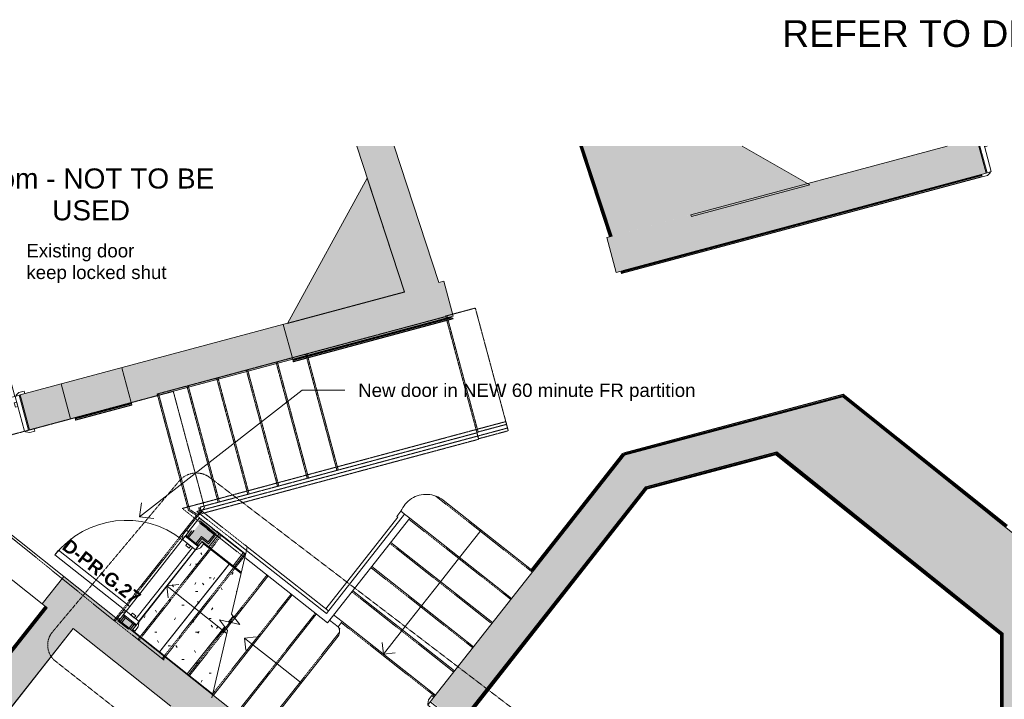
# Model space of a CAD drawing. Header units: millimetres. Extents: x -22631 to 93968, y -17976 to 24175.
# Tile 6 of 19: x -8731 to -1367, y -1619 to 3463. Entities that reach past the tile are written whole.
import ezdxf

# ---------------------------------------------------------------- set-up
doc = ezdxf.new("R2010")
doc.units = ezdxf.units.MM
doc.linetypes.add('Hidden2', pattern=[3, 2, -1])
doc.linetypes.add('Overhead', pattern=[4, 2.5, -1.5])
for name, color, linetype, lineweight in [('A-ANNO-SYMB', 150, 'Continuous', 9), ('A-AREA-IDEN', 2, 'Continuous', 9), ('A-DOOR', 31, 'Continuous', 9), ('A-DOOR-FRAM', 31, 'Continuous', 18), ('A-DOOR-IDEN', 31, 'Continuous', 9), ('A-FLOR', 192, 'Continuous', 9), ('A-FLOR-HRAL', 11, 'Continuous', 9), ('A-FLOR-HRAL-MBND', 5, 'Overhead', 9), ('A-WALL', 113, 'Continuous', 9), ('A-WALL-FNSH', 113, 'Continuous', 18), ('A-WALL-PATT', 111, 'Continuous', 18), ('G-ANNO-TEXT', 231, 'Continuous', 9), ('I-WALL', 2, 'Continuous', 9), ('S-STRS', 31, 'Continuous', 9), ('S-STRS-ANNO', 31, 'Continuous', 9), ('S-STRS-MBND', 31, 'Overhead', 9)]:
    doc.layers.add(name, color=color, linetype=linetype, lineweight=lineweight)
doc.styles.add('Arial', font='arial.ttf', dxfattribs={"height": 150})
doc.styles.add('Arial_1', font='arial.ttf', dxfattribs={"height": 100})
doc.styles.add('Arial_2', font='arial.ttf', dxfattribs={"height": 200})
doc.styles.add('Arial_B', font='arialbd.ttf', dxfattribs={"height": 100})
pattern_1 = [(0, (0, 0), (406.4, 101.6), [16.764, -288.036, 16.764, -288.036, -1625.6]), (0, (0, 0), (406.4, 101.6), [-609.6, 16.764, -592.836, 16.764, -288.036, -711.2]), (0, (0, 0), (406.4, 101.6), [-1524, 16.764, -186.436, 16.764, -491.236]), (120, (152.4, 50.8), (-291.1882, 301.1527), [16.764, -288.036, 16.764, -288.036, -1625.6]), (120, (152.4, 50.8), (-291.1882, 301.1527), [-609.6, 16.764, -592.836, 16.764, -288.036, -711.2]), (120, (152.4, 50.8), (-291.1882, 301.1527), [-1524, 16.764, -186.436, 16.764, -491.236]), (240, (203.2, 254), (-115.2118, -402.7527), [16.764, -288.036, 16.764, -288.036, -1625.6]), (240, (203.2, 254), (-115.2118, -402.7527), [-609.6, 16.764, -592.836, 16.764, -288.036, -711.2]), (240, (203.2, 254), (-115.2118, -402.7527), [-1524, 16.764, -186.436, 16.764, -491.236])]

# ---------------------------------------------------------------- blocks, each defined once
blk = doc.blocks.new('Walls 2 - Walls 2-1784028-00_ Ground Intermediate Door Options - Dependent 1')
at = {"layer": 'A-WALL-PATT', "lineweight": 9}
for points in [[(-3707, 1992), (-2821.9, 2228.4), (-3327.2, 2517.8), (-3879.4, 2517.8), (-3710.8, 2003.4)], [(-6727.5, 1190.2), (-5852.3, 1425.1), (-6133, 2277.6)]]:
    blk.add_hatch(color=8, dxfattribs=at).paths.add_polyline_path(points)
at = {"layer": 'A-WALL', "lineweight": 18}
for p, q in [((-2821.9, 2228.4), (-3327.2, 2517.8)), ((-6133, 2277.6), (-6727.5, 1190.2)), ((-5852.3, 1425.1), (-6133, 2277.6)), ((-3707, 1992), (-2821.9, 2228.4)), ((-3710.8, 2003.4), (-3707, 1992)), ((-6727.5, 1190.2), (-5852.3, 1425.1))]:
    blk.add_line(p, q, dxfattribs=at)
blk = doc.blocks.new('Railing - Railing-2051647-00_ Ground Intermediate Door Options - Dependent 1')
at = {"layer": 'A-FLOR-HRAL'}
for p, q in [((-5853.1, -233.6), (-6437.6, -976.1)), ((-5813.8, -264.5), (-6429.3, -1046.3)), ((-5853.1, -233.6), (-5813.8, -264.5)), ((-7035.2, -505.6), (-7047.8, -559.3)), ((-6437.6, -976.1), (-7035.2, -505.6)), ((-6429.3, -1046.3), (-7047.8, -559.3))]:
    blk.add_line(p, q, dxfattribs=at)
at = {"layer": 'A-FLOR-HRAL-MBND'}
for p, q in [((-5318.2, 398.2), (-5095.5, 457.9)), ((-5095.5, 457.9), (-5082.5, 409.7)), ((-6121.2, 182.6), (-5318.2, 398.2)), ((-5305.2, 349.9), (-5082.5, 409.7)), ((-6108.2, 134.3), (-5305.2, 349.9)), ((-6370.8, 115.6), (-6121.2, 182.6)), ((-7454, -175.2), (-6370.8, 115.6)), ((-6357.8, 67.3), (-6108.2, 134.3)), ((-7405.6, -214), (-6357.8, 67.3)), ((-7514.9, -191.6), (-7454, -175.2)), ((-7047.8, -559.3), (-7514.9, -191.6)), ((-7035.2, -505.6), (-7405.6, -214))]:
    blk.add_line(p, q, dxfattribs=at)
blk = doc.blocks.new('DKA_Door_Int_Sgl_RS_6VP_1 - 1010 x 2110mm Sgl Swing-2231686-00_ Ground Intermediate Door Options - Dependent 1')
at = {"layer": 'A-DOOR', "lineweight": 18}
for p, q in [((419, 1061), (419, 135)), ((463, 1061), (419, 1061)), ((463, 135), (463, 1061)), ((419, 135), (463, 135))]:
    blk.add_line(p, q, dxfattribs=at)
at = {"layer": 'A-DOOR'}
for p, q in [((-500, 155), (-540, 155)), ((-540, 155), (-540, 135)), ((-474, 141), (-500, 155)), ((500, 155), (474, 141)), ((540, 155), (500, 155)), ((540, 135), (540, 155)), ((-505, 135), (-470, 135)), ((470, 135), (505, 135)), ((-540, -135), (-540, -155)), ((-470, -135), (-505, -135)), ((-500, -155), (-474, -141)), ((505, -135), (470, -135)), ((474, -141), (500, -155)), ((540, -155), (540, -135)), ((-540, -155), (-500, -155)), ((500, -155), (540, -155))]:
    blk.add_line(p, q, dxfattribs=at)
for centre, radius, start, end in [((463, 135), 926, 90, 180), ((-478, 134), 8.06, 7.12502, 60.25512), ((-478, 134), 8.06, 7.12502, 60.25512), ((478, 134), 8.06, 119.74488, 172.87498), ((478, 134), 8.06, 119.74488, 172.87498), ((-478, -134), 8.06, 299.74488, 352.87498), ((478, -134), 8.06, 187.12502, 240.25512)]:
    blk.add_arc(centre, radius, start, end, dxfattribs=at)
at = {"layer": 'A-DOOR-FRAM'}
for p, q in [((-465, 135), (-497, 135)), ((-497, 135), (-497, -135)), ((-465, -135), (-465, 135)), ((-446, 89), (-465, 89)), ((-465, 89), (-465, 57)), ((-446, 57), (-446, 89)), ((465, 89), (446, 89)), ((446, 89), (446, 57)), ((465, 135), (465, -135)), ((497, 135), (465, 135)), ((465, 57), (465, 89)), ((497, -135), (497, 135)), ((-465, 57), (-446, 57)), ((446, 57), (465, 57)), ((-497, -135), (-465, -135)), ((465, -135), (497, -135))]:
    blk.add_line(p, q, dxfattribs=at)
blk = doc.blocks.new('Int - Sgl - DKA - 1VP - 975 x 2110mm Sgl Swing-6727261-00_ Ground Intermediate Door Options - Dependent 1')
at = {"layer": 'A-DOOR', "color": 210, "lineweight": 18}
for p, q in [((401.5, 1026), (401.5, 135)), ((445.5, 1026), (401.5, 1026)), ((445.5, 135), (445.5, 1026)), ((401.5, 135), (445.5, 135))]:
    blk.add_line(p, q, dxfattribs=at)
at = {"layer": 'A-DOOR', "color": 6}
for p, q in [((-482.5, 155), (-522.5, 155)), ((-522.5, 155), (-522.5, 135)), ((-456.5, 141), (-482.5, 155)), ((482.5, 155), (456.5, 141)), ((522.5, 155), (482.5, 155)), ((522.5, 135), (522.5, 155)), ((-522.5, 135), (-452.5, 135)), ((452.5, 135), (522.5, 135)), ((-522.5, -135), (-522.5, -155)), ((-452.5, -135), (-522.5, -135)), ((-482.5, -155), (-456.5, -141)), ((522.5, -135), (452.5, -135)), ((456.5, -141), (482.5, -155)), ((522.5, -155), (522.5, -135)), ((-522.5, -155), (-482.5, -155)), ((482.5, -155), (522.5, -155))]:
    blk.add_line(p, q, dxfattribs=at)
for centre, radius, start, end in [((445.5, 135), 891, 90, 180), ((-460.5, 134), 8.06, 7.12502, 60.25512), ((460.5, 134), 8.06, 119.74488, 172.87498), ((-460.5, -134), 8.06, 299.74488, 352.87498), ((460.5, -134), 8.06, 187.12502, 240.25512)]:
    blk.add_arc(centre, radius, start, end, dxfattribs=at)
at = {"layer": 'A-DOOR-FRAM', "color": 210}
for p, q in [((-447.5, 135), (-479.5, 135)), ((-479.5, 135), (-479.5, -135)), ((-447.5, -135), (-447.5, 135)), ((-428.5, 89), (-447.5, 89)), ((-447.5, 89), (-447.5, 57)), ((-428.5, 57), (-428.5, 89)), ((447.5, 89), (428.5, 89)), ((428.5, 89), (428.5, 57)), ((447.5, 135), (447.5, -135)), ((479.5, 135), (447.5, 135)), ((447.5, 57), (447.5, 89)), ((479.5, -135), (479.5, 135)), ((-447.5, 57), (-428.5, 57)), ((428.5, 57), (447.5, 57)), ((-479.5, -135), (-447.5, -135)), ((447.5, -135), (479.5, -135))]:
    blk.add_line(p, q, dxfattribs=at)
blk = doc.blocks.new('Int - Sgl - DKA - 1VP - 1010 x 2110mm Sgl Swing-6727269-00_ Ground Intermediate Door Options - Dependent 1')
at = {"layer": 'A-DOOR', "color": 6}
for p, q in [((-540, -135), (-540, -155)), ((-470, -135), (-505, -135)), ((-500, -155), (-474, -141)), ((-540, -155), (-500, -155))]:
    blk.add_line(p, q, dxfattribs=at)
blk.add_arc((-478, -134), 8.06, 299.74488, 352.87498, dxfattribs=at)
at = {"layer": 'A-DOOR-FRAM', "color": 210}
for p, q in [((-497, 71.4), (-497, -135)), ((-465, -135), (-465, 62.8)), ((-465, 62.8), (-465, 57)), ((-465, 57), (-446, 57)), ((-446, 57), (-446, 57.7)), ((-497, -135), (-465, -135))]:
    blk.add_line(p, q, dxfattribs=at)
blk = doc.blocks.new('Int - Sgl - DKA - Flush - 750 x 2000mm Sgl Swing-3638883-00_ Ground Intermediate Door Options - Dependent 1')
at = {"layer": 'A-DOOR', "color": 6}
for p, q in [((-416, 82), (-376, 82)), ((-416, 62), (-416, 82)), ((-376, 82), (-350, 68)), ((350, 68), (376, 82)), ((376, 82), (416, 82)), ((416, 82), (416, 62)), ((-346, 62), (-381, 62)), ((381, 62), (346, 62)), ((-416, -82), (-416, -62)), ((-381, -62), (-346, -62)), ((-350, -68), (-376, -82)), ((346, -62), (381, -62)), ((376, -82), (350, -68)), ((416, -62), (416, -82)), ((-376, -82), (-416, -82)), ((416, -82), (376, -82))]:
    blk.add_line(p, q, dxfattribs=at)
at = {"layer": 'A-DOOR', "color": 210, "lineweight": 18}
for p, q in [((295, -62), (339, -62)), ((295, -740), (295, -62)), ((339, -62), (339, -740)), ((339, -740), (295, -740))]:
    blk.add_line(p, q, dxfattribs=at)
at = {"layer": 'A-DOOR', "color": 6}
for centre, radius, start, end in [((-354, 61), 8.06, 7.12502, 60.25512), ((354, 61), 8.06, 119.74488, 172.87498), ((-354, -61), 8.06, 299.74488, 352.87498), ((-354, -61), 8.06, 299.74488, 352.87498), ((339, -62), 678, 180, 270), ((354, -61), 8.06, 187.12502, 240.25512), ((354, -61), 8.06, 187.12502, 240.25512)]:
    blk.add_arc(centre, radius, start, end, dxfattribs=at)
at = {"layer": 'A-DOOR-FRAM', "color": 210}
for p, q in [((-373, 62), (-341, 62)), ((-373, -62), (-373, 62)), ((-341, 62), (-341, -62)), ((-341, 16), (-322, 16)), ((-341, -16), (-341, 16)), ((-322, 16), (-322, -16)), ((322, 16), (341, 16)), ((322, -16), (322, 16)), ((341, 62), (373, 62)), ((341, -62), (341, 62)), ((341, 16), (341, -16)), ((373, 62), (373, -62)), ((-341, -62), (-373, -62)), ((-322, -16), (-341, -16)), ((341, -16), (322, -16)), ((373, -62), (341, -62))]:
    blk.add_line(p, q, dxfattribs=at)
blk = doc.blocks.new('Basic Wall _ Int - Existing Skirting - ___-4241242-00_ Ground Intermediate Door Options - Dependent 1')
at = {"layer": 'I-WALL'}
for p, q in [((-4319.2, 1840.1), (-4541.4, 2517.8)), ((-4538.9, 2517.8), (-4316.9, 1840.7)), ((-4310.7, 1842.3), (-4532.2, 2517.8)), ((-4310, 1842.5), (-4531.4, 2517.8)), ((-4526.6, 2517.8), (-4305.6, 1843.7)), ((-4301.7, 1844.7), (-4522.4, 2517.8)), ((-4229, 1565), (-4234.9, 1583.1)), ((-4232.6, 1583.7), (-4227.4, 1567.9)), ((-4227.4, 1567.9), (-4229, 1565)), ((-4223.3, 1575.6), (-4226.5, 1585.4)), ((-4222.8, 1576.5), (-4225.8, 1585.6)), ((-4222.8, 1576.5), (-4223.3, 1575.6)), ((-4219.8, 1582), (-4222.8, 1576.5)), ((-4221.4, 1586.8), (-4219.8, 1582)), ((-4217.2, 1586.9), (-4217.5, 1587.8))]:
    blk.add_line(p, q, dxfattribs=at)
at = {"layer": 'I-WALL', "flags": 128}
blk.add_lwpolyline([(-4223.3, 1575.6), (-4224.6, 1573.1), (-4225.7, 1571), (-4226.6, 1569.4), (-4227.2, 1568.3), (-4227.4, 1567.9), (-4227.4, 1567.9)], dxfattribs=at)
blk = doc.blocks.new('Basic Wall _ Int - Existing Skirting - ___-4246301-00_ Ground Intermediate Door Options - Dependent 1')
at = {"layer": 'I-WALL'}
for p, q in [((-1532.3, 2289), (-4229, 1565)), ((-4227.4, 1567.9), (-1532.9, 2291.3)), ((-1534.5, 2297.4), (-4223.3, 1575.6)), ((-1534.7, 2298.2), (-4222.8, 1576.5)), ((-4219.8, 1582), (-1535.9, 2302.5)), ((-1536.9, 2306.4), (-4217.2, 1586.9)), ((-4229, 1565), (-4227.4, 1567.9)), ((-4223.3, 1575.6), (-4222.8, 1576.5)), ((-4222.8, 1576.5), (-4219.8, 1582))]:
    blk.add_line(p, q, dxfattribs=at)
at = {"layer": 'I-WALL', "flags": 128}
blk.add_lwpolyline([(-4227.4, 1567.9), (-4227.4, 1567.9), (-4227.2, 1568.3), (-4226.6, 1569.4), (-4225.7, 1571), (-4224.6, 1573.1), (-4223.3, 1575.6)], dxfattribs=at)
blk = doc.blocks.new('Basic Wall _ Int - Existing Skirting - ___-4246729-00_ Ground Intermediate Door Options - Dependent 1')
at = {"layer": 'I-WALL'}
for p, q in [((-2571.8, 660.9), (-2571.3, 663.5)), ((-2571.3, 663.5), (-1347.1, -317.6)), ((-2575.4, 643.7), (-1358.3, -331.6)), ((-2574.5, 648.1), (-2573.4, 653.1)), ((-1355.8, -328.5), (-2574.5, 648.1)), ((-2573.4, 653.1), (-2573.3, 653.9)), ((-2573.4, 653.1), (-1353, -325)), ((-2573.3, 653.9), (-1352.5, -324.4)), ((-1348.6, -319.5), (-2571.8, 660.9)), ((-1355.8, -328.5), (-1358.3, -331.6)), ((-1353, -325), (-1355.8, -328.5)), ((-1352.5, -324.4), (-1353, -325)), ((-1352.5, -324.4), (-1348.6, -319.5)), ((-1347.1, -317.6), (-1348.6, -319.5))]:
    blk.add_line(p, q, dxfattribs=at)
at = {"layer": 'I-WALL', "flags": 128}
blk.add_lwpolyline([(-2573.3, 653.9), (-2572.8, 656.1), (-2572.4, 658.1), (-2572.1, 659.5), (-2571.9, 660.5), (-2571.8, 660.9), (-2571.8, 660.9)], dxfattribs=at)
blk = doc.blocks.new('Basic Wall _ Int - Existing Skirting - ___-4246800-00_ Ground Intermediate Door Options - Dependent 1')
at = {"layer": 'I-WALL'}
for p, q in [((-4213.4, 225), (-2571.3, 663.5)), ((-2571.3, 663.5), (-2571.8, 660.9)), ((-2571.8, 660.9), (-4212.8, 222.7)), ((-4211.1, 216.6), (-2573.3, 653.9)), ((-4210.9, 215.9), (-2573.4, 653.1)), ((-2574.5, 648.1), (-4209.8, 211.5)), ((-4208.7, 207.6), (-2575.4, 643.7)), ((-2573.4, 653.1), (-2574.5, 648.1)), ((-2573.3, 653.9), (-2573.4, 653.1)), ((-4212.8, 222.7), (-4213.4, 225)), ((-4212.8, 222.7), (-4211.1, 216.6)), ((-4210.9, 215.9), (-4211.1, 216.6)), ((-4209.8, 211.5), (-4210.9, 215.9)), ((-4208.7, 207.6), (-4209.8, 211.5))]:
    blk.add_line(p, q, dxfattribs=at)
at = {"layer": 'I-WALL', "flags": 128}
blk.add_lwpolyline([(-2571.8, 660.9), (-2571.8, 660.9), (-2571.9, 660.5), (-2572.1, 659.5), (-2572.4, 658.1), (-2572.8, 656.1), (-2573.3, 653.9)], dxfattribs=at)
blk = doc.blocks.new('Basic Wall _ Int - Existing Skirting - ___-4246981-00_ Ground Intermediate Door Options - Dependent 1')
at = {"layer": 'I-WALL'}
for p, q in [((-4222.9, 218.8), (-4905.7, -648.5)), ((-4221, 217.3), (-4903.9, -650)), ((-4216, 213.4), (-4898.9, -653.9)), ((-4898.3, -654.4), (-4215.5, 212.9)), ((-4211.9, 210.1), (-4894.7, -657.2)), ((-4208.7, 207.6), (-4891.6, -659.7)), ((-4222.9, 218.8), (-4221, 217.3)), ((-4216, 213.4), (-4221, 217.3)), ((-4216, 213.4), (-4215.4, 212.9)), ((-4215.5, 212.9), (-4211.9, 210.1)), ((-4211.9, 210.1), (-4208.7, 207.6))]:
    blk.add_line(p, q, dxfattribs=at)
blk = doc.blocks.new('Basic Wall _ Int - Existing Skirting - ___-4247085-00_ Ground Intermediate Door Options - Dependent 1')
at = {"layer": 'I-WALL'}
for p, q in [((-6689, 923.3), (-5511.8, 1239.3)), ((-6688, 919.4), (-5506.7, 1236.5)), ((-5500.9, 1233.4), (-6686.8, 915)), ((-6686.6, 914.3), (-5500, 1232.8)), ((-6684.9, 908.2), (-5491.9, 1228.5)), ((-6684.3, 905.9), (-5488.8, 1226.8)), ((-5506.7, 1236.5), (-5500.9, 1233.4)), ((-5501, 1233.4), (-5500, 1232.8)), ((-5491.9, 1228.5), (-5488.8, 1226.8)), ((-6688, 919.4), (-6689, 923.3)), ((-6686.8, 915), (-6688, 919.4)), ((-6686.6, 914.3), (-6686.8, 915)), ((-6686.6, 914.3), (-6684.9, 908.2)), ((-6684.3, 905.9), (-6684.9, 908.2))]:
    blk.add_line(p, q, dxfattribs=at)
at = {"layer": 'I-WALL', "flags": 128}
blk.add_lwpolyline([(-5500, 1232.8), (-5497.4, 1231.5), (-5495.2, 1230.2), (-5493.4, 1229.3), (-5492.3, 1228.7), (-5491.9, 1228.5), (-5491.9, 1228.5)], dxfattribs=at)
blk = doc.blocks.new('Basic Wall _ Int - Existing Skirting - ___-4247155-00_ Ground Intermediate Door Options - Dependent 1')
at = {"layer": 'I-WALL'}
for p, q in [((-8316.4, 486.4), (-7896.3, 599.2)), ((-8315.3, 482.5), (-7895.2, 595.3)), ((-7894, 590.9), (-8314.2, 478.1)), ((-8314, 477.4), (-7893.8, 590.2)), ((-7896.3, 599.2), (-7895.2, 595.3)), ((-7895.2, 595.3), (-7894, 590.9)), ((-7894, 590.9), (-7893.8, 590.2)), ((-7892.2, 584.1), (-7893.8, 590.2)), ((-8312.3, 471.3), (-7892.2, 584.1)), ((-8311.7, 469), (-7891.6, 581.8)), ((-7892.2, 584.1), (-7891.6, 581.8)), ((-8315.3, 482.5), (-8316.4, 486.4)), ((-8314.2, 478.1), (-8315.3, 482.5)), ((-8314, 477.4), (-8314.2, 478.1)), ((-8314, 477.4), (-8312.3, 471.3)), ((-8311.7, 469), (-8312.3, 471.3))]:
    blk.add_line(p, q, dxfattribs=at)
blk = doc.blocks.new('Basic Wall _ Int - Existing Skirting - ___-4251300-00_ Ground Intermediate Door Options - Dependent 1')
at = {"layer": 'I-WALL'}
for p, q in [((-8541.2, -922.3), (-10025.5, -2804.4)), ((-8539.4, -923.8), (-10023.7, -2805.9)), ((-8534.4, -927.7), (-10018.7, -2809.8)), ((-10018.1, -2810.3), (-8533.8, -928.2)), ((-8530.2, -931), (-10014.6, -2813.1)), ((-8527.1, -933.5), (-10011.4, -2815.5)), ((-8541.2, -922.3), (-8539.4, -923.8)), ((-8534.4, -927.7), (-8539.4, -923.8)), ((-8534.4, -927.7), (-8533.8, -928.2)), ((-8533.8, -928.2), (-8530.2, -931)), ((-8530.2, -931), (-8527.1, -933.5))]:
    blk.add_line(p, q, dxfattribs=at)
blk = doc.blocks.new('Basic Wall _ Int - Existing Skirting - ___-4400588-00_ Ground Intermediate Door Options - Dependent 1')
at = {"layer": 'I-WALL'}
for p, q in [((-4051, -31.7), (-5420.3, -1771)), ((-4047.8, -34.1), (-5417.2, -1773.5)), ((-4046.1, -39.3), (-5413.6, -1776.3)), ((-4045.7, -40), (-5413, -1776.7)), ((-5408.1, -1780.7), (-4040.7, -43.9)), ((-4040.6, -47.6), (-5406.2, -1782.1)), ((-4051, -31.7), (-4047.8, -34.1))]:
    blk.add_line(p, q, dxfattribs=at)
blk = doc.blocks.new('Basic Wall _ Int - Existing Skirting - ___-4400665-00_ Ground Intermediate Door Options - Dependent 1')
at = {"layer": 'I-WALL'}
for p, q in [((-3069.7, 230.2), (-4051.2, -31.8)), ((-3068.7, 226.4), (-4050.2, -35.7)), ((-3069.7, 230.2), (-3068.7, 226.4)), ((-3073.1, 220.5), (-4046.1, -39.3)), ((-3073.3, 219.7), (-4045.7, -40)), ((-4044, -46.1), (-3073.3, 213.1)), ((-3075.3, 210.1), (-4040.6, -47.6)), ((-4050.2, -35.7), (-4051.2, -31.8))]:
    blk.add_line(p, q, dxfattribs=at)
blk = doc.blocks.new('Basic Wall _ Int - Existing Skirting - ___-4400748-00_ Ground Intermediate Door Options - Dependent 1')
at = {"layer": 'I-WALL'}
for p, q in [((-3074.6, 227.5), (-3072.1, 230.6)), ((-1378.8, -1131.6), (-3074.6, 227.5)), ((-1376.3, -1128.5), (-3072.1, 230.6)), ((-3076, 213.7), (-1391.9, -1136)), ((-1395.4, -1136.2), (-3075.3, 210.1)), ((-1386.7, -1132), (-3073.3, 219.7)), ((-1386, -1131.6), (-3073.1, 220.5)), ((-1376.3, -1128.5), (-1378.8, -1131.6))]:
    blk.add_line(p, q, dxfattribs=at)
blk = doc.blocks.new('Basic Wall _ Int - Existing Skirting - ___-4400813-00_ Ground Intermediate Door Options - Dependent 1')
at = {"layer": 'I-WALL'}
for p, q in [((-1395.4, -2276.6), (-1395.4, -1136.2)), ((-1393.1, -1133.5), (-1393.1, -2279.4)), ((-1386.7, -2279.6), (-1386.7, -1132)), ((-1386, -2279.8), (-1386, -1131.6)), ((-1381.4, -1126), (-1377.4, -1126)), ((-1381.4, -2287.1), (-1381.4, -1126)), ((-1377.4, -2284.4), (-1377.4, -1126)), ((-1379.5, -2287.1), (-1381.4, -2287.1))]:
    blk.add_line(p, q, dxfattribs=at)

msp = doc.modelspace()

# ---------------------------------------------------------------- hatches: boundary and pattern name
at = {"layer": 'A-WALL-PATT', "lineweight": 9}
h = msp.add_hatch(color=8, dxfattribs=at)
h.paths.add_polyline_path([(-9892.6, 64.2), (-9632, 134.2), (-9683.8, 327.2), (-9886.1, 72.5)])
h.paths.add_polyline_path([(-8350.4, 478.3), (-7896.5, 600.1), (-7966.5, 860.9), (-8420.4, 739)])
h.paths.add_polyline_path([(-6689.3, 924.2), (-5489.7, 1246.3), (-5559.7, 1507), (-6759.3, 1185)])
h.paths.add_polyline_path([(-4269.7, 1573.8), (-1503.4, 2316.4), (-1557.5, 2517.8), (-1794.6, 2517.8), (-4339.7, 1834.5), (-4280, 1612)])
at = {"layer": 'A-WALL-PATT'}
msp.add_hatch(color=8, dxfattribs=at).paths.add_polyline_path([(-5853.3, 1428.2), (-5597, 1497), (-5930.4, 2517.8), (-6209.2, 2517.8)])
at = {"layer": 'A-WALL-PATT', "lineweight": 9}
for points in [[(-4300.8, 1845), (-3710.8, 2003.4), (-3879.4, 2517.8), (-4521.4, 2517.8), (-4305.4, 1859)], [(-7896.5, 600.1), (-6689.3, 924.2), (-6759.3, 1185), (-7966.5, 860.9)], [(-8656.5, 396.1), (-8350.4, 478.3), (-8420.4, 739), (-8726.5, 656.9), (-8683.3, 495.7)], [(-4051.6, -30.9), (-2314.1, 433), (-2575.6, 642.6), (-3773.1, 322.9), (-3997.8, 37.5)], [(-865.4, -1535.3), (-865.4, -727.9), (-2314.1, 433), (-3069.7, 231.3), (-990.5, -1435)], [(-7918, -1095.2), (-7911.9, -1087.6), (-7990.2, -1025.4), (-7996.3, -1033)], [(-1375.4, -2527.3), (-913.2, -2527.3), (-893, -2501.6), (-886, -2527.3), (-865.4, -2527.3), (-865.4, -1535.3), (-1375.4, -1126.6), (-1375.4, -2423.3)]]:
    msp.add_hatch(color=8, dxfattribs=at).paths.add_polyline_path(points)
h = msp.add_hatch(color=8, dxfattribs=at)
h.paths.add_polyline_path([(-3470.5, -4950.1), (-3307.6, -4745), (-6033.1, -2580), (-6051.8, -2603.8), (-6067.6, -2591.4), (-6053.6, -2573.7), (-6265.8, -2406.7), (-6279.7, -2424.4), (-6295.4, -2412), (-6275.8, -2387.2), (-7911.9, -1087.6), (-7918, -1095.2), (-7996.3, -1033), (-7990.2, -1025.4), (-8400.3, -699.6), (-8563.3, -904.7), (-3748.7, -4729.1)])
h.paths.add_polyline_path([(-9795.8, 74.3), (-9661.3, 243.6), (-9681.3, 317.9), (-9687.3, 322.7), (-9850.3, 117.6)])
h = msp.add_hatch(color=8, dxfattribs=at)
h.paths.add_polyline_path([(-6129.4, -2670), (-6053.6, -2573.7), (-6265.8, -2406.7), (-6341.6, -2503), (-6253.1, -2572.6)])
h.paths.add_polyline_path([(-5442.8, -1797.9), (-3773.1, 322.9), (-4208.2, 206.8), (-5654.9, -1630.8), (-5447.7, -1794)])
h = msp.add_hatch(color=8, dxfattribs=at)
h.paths.add_polyline_path([(-10672.7, -4059.4), (-10455.4, -3783.8), (-10651.7, -3629), (-10868.2, -3903.5), (-10862.5, -3908)])
h.paths.add_polyline_path([(-9836, -2998.5), (-9625.5, -2731.5), (-9821.8, -2576.7), (-10032.3, -2843.6), (-9990.8, -2876.4)])
h.paths.add_polyline_path([(-9439.7, -2495.9), (-8330.5, -1089.6), (-8526.3, -934.1), (-9636, -2341.1)])
at = {"layer": 'I-WALL'}
h = msp.add_hatch(color=8, dxfattribs=at)
h.paths.add_polyline_path([(-7976.4, -1036.4), (-7948.4, -1000.8), (-7960.2, -991.6), (-7988.1, -1027)])
h.paths.add_polyline_path([(-7477, -402.1), (-7443.2, -359.2), (-7455, -349.9), (-7488.8, -392.8)])
h.paths.add_polyline_path([(-7310.6, -342.7), (-7301.3, -330.9), (-7387, -263.5), (-7396.9, -276), (-7385.1, -285.3), (-7384.5, -284.5), (-7320, -335.3)])
h = msp.add_hatch(color=8, dxfattribs=at)
h.paths.add_polyline_path([(-7967, -1043.8), (-7939, -1008.3), (-7948.4, -1000.8), (-7976.4, -1036.4)])
h.paths.add_polyline_path([(-7467.6, -409.5), (-7426.4, -357.2), (-7435.8, -349.8), (-7477, -402.1)])
h.paths.add_polyline_path([(-7327.5, -344.7), (-7320, -335.3), (-7384.5, -284.5), (-7392.5, -294.8), (-7383.1, -302.2), (-7382.5, -301.4), (-7375.7, -306.7)])
h = msp.add_hatch(color=8, dxfattribs=at)
h.paths.add_polyline_path([(-7316.2, -478.3), (-7248.8, -392.6), (-7260.6, -383.4), (-7318.7, -457.2), (-7357.6, -426.6), (-7366.9, -438.4), (-7356.2, -446.8)])
h.paths.add_polyline_path([(-7464.3, -361.7), (-7396.9, -276), (-7397.7, -275.4), (-7465.1, -361.1)])
h = msp.add_hatch(color=8, dxfattribs=at)
h.paths.add_polyline_path([(-7248.8, -392.6), (-7239.5, -380.8), (-7290.2, -341), (-7299.4, -352.8), (-7260.6, -383.4)])
h.paths.add_polyline_path([(-7396.9, -276), (-7387.6, -264.3), (-7388.4, -263.6), (-7397.7, -275.4)])
h = msp.add_hatch(color=8, dxfattribs=at)
h.paths.add_polyline_path([(-7912.2, -1087.4), (-7884, -1051.6), (-7939, -1008.3), (-7967, -1043.8)])
h.paths.add_polyline_path([(-7412.6, -452.9), (-7327.5, -344.7), (-7382.5, -301.4), (-7467.6, -409.5), (-7420.3, -446.8)])
h = msp.add_hatch(color=8, dxfattribs=at)
h.paths.add_polyline_path([(-7902.8, -1094.8), (-7874.5, -1059), (-7884, -1051.6), (-7911.9, -1087.6)])
h.paths.add_polyline_path([(-7403.2, -460.3), (-7362, -407.9), (-7371.4, -400.5), (-7412.6, -452.9)])
h.paths.add_polyline_path([(-7318.7, -352.9), (-7310.6, -342.7), (-7320, -335.3), (-7328.1, -345.5)])
h = msp.add_hatch(color=8, dxfattribs=at)
h.paths.add_polyline_path([(-7891, -1104.2), (-7862.8, -1068.3), (-7874.5, -1059), (-7902.8, -1094.8)])
h.paths.add_polyline_path([(-7391.4, -469.6), (-7357.6, -426.6), (-7369.4, -417.3), (-7403.2, -460.3)])
h.paths.add_polyline_path([(-7299.4, -352.8), (-7289.5, -340.2), (-7301.3, -330.9), (-7311.2, -343.5)])
for points in [[(-7320.7, -440.4), (-7277.4, -385.4), (-7328.1, -345.5), (-7371.4, -400.5), (-7350.2, -417.2)], [(-7268, -392.8), (-7260.6, -383.4), (-7311.2, -343.5), (-7318.7, -352.9), (-7277.4, -385.4)], [(-7318.7, -457.2), (-7268, -392.8), (-7277.4, -385.4), (-7320.7, -440.4), (-7362, -407.9), (-7369.4, -417.3), (-7331.9, -446.8)]]:
    msp.add_hatch(color=8, dxfattribs=at).paths.add_polyline_path(points)
at = {"layer": 'S-STRS'}
h = msp.add_hatch(dxfattribs=at)
h.set_pattern_fill('FP_1', color=256, style=0, pattern_type=2)
h.set_pattern_definition(pattern_1)
h.paths.add_polyline_path([(-7684.2, -1263.9), (-7163.5, -608.4), (-7355.9, -456.8), (-7378.8, -485.9), (-7405.9, -497.6), (-7409.5, -498.2), (-7412.7, -497.6), (-7508.9, -618.8), (-7841.1, -1040.8), (-7839.2, -1043.9), (-7838.9, -1047.6), (-7844, -1076.7), (-7868.7, -1108.1), (-7884.4, -1095.8), (-7888.8, -1101.4), (-7811.5, -1162.7)])
h = msp.add_hatch(dxfattribs=at)
h.set_pattern_fill('FP_1', color=256, style=0, pattern_type=2)
h.set_pattern_definition(pattern_1)
h.paths.add_polyline_path([(-7477.4, -1428.1), (-7197.5, -1075.7), (-7237.4, -1024.8), (-7169.7, -1040.7), (-7135.1, -997.1), (-7147, -981.8), (-7075.6, -677.7), (-7163.5, -608.4), (-7684.2, -1263.9), (-7521, -1393.5)])
h = msp.add_hatch(dxfattribs=at)
h.set_pattern_fill('FP_1', color=256, style=0, pattern_type=2)
h.set_pattern_definition(pattern_1)
h.paths.add_polyline_path([(-7287.3, -1579.1), (-7175.6, -1103.5), (-7197.5, -1075.7), (-7477.4, -1428.1), (-7292, -1575.4)])
h.paths.add_polyline_path([(-7085.3, -1060.5), (-7135.1, -997.1), (-7169.7, -1040.7), (-7122.9, -1051.7)])

# ---------------------------------------------------------------- linework, layer by layer
at = {"layer": 'A-ANNO-SYMB', "linetype": 'Hidden2'}
for p, q in [((-7537.3, 14.5), (-8485.3, -1114.4)), ((-4546.1, -2067.5), (-7309, 39.8)), ((-8462.7, -1334.2), (-5666.1, -3535.9))]:
    msp.add_line(p, q, dxfattribs=at)
for centre, radius, start, end in [((-7409.7, -93.9), 167.4, 53.00755, 139.63606), ((-8368.5, -1213.4), 153.1, 139.71879, 232.04511)]:
    msp.add_arc(centre, radius, start, end, dxfattribs=at)
at = {"layer": 'A-FLOR'}
for p, q in [((-7863.4, -1016.9), (-7439.2, -482.8)), ((-7419.3, -457.8), (-7414.3, -451.5)), ((-7355.9, -456.7), (-7075.6, -677.7)), ((-8330.5, -1089.6), (-9672, -2793.4)), ((-7888.3, -1048.2), (-7883.3, -1041.9))]:
    msp.add_line(p, q, dxfattribs=at)
at = {"layer": 'A-WALL', "color": 7, "lineweight": 18}
for p, q in [((-6209.2, 2517.8), (-5853.3, 1428.2)), ((-5597, 1497), (-5930.4, 2517.8)), ((-4521.4, 2517.8), (-4300.8, 1845)), ((-1794.6, 2517.8), (-3710.8, 2003.4)), ((-1503.4, 2316.4), (-1557.5, 2517.8)), ((-4269.7, 1573.8), (-1503.4, 2316.4)), ((-4300.8, 1845), (-4339.7, 1834.5)), ((-4339.7, 1834.5), (-4269.7, 1573.8)), ((-5559.7, 1507), (-5597, 1497)), ((-5489.7, 1246.3), (-5559.7, 1507)), ((-5853.3, 1428.2), (-8726.5, 656.9)), ((-8656.5, 396.1), (-5489.7, 1246.3)), ((-6759.3, 1185), (-6689.3, 924.2)), ((-7896.5, 600.1), (-7966.5, 860.9)), ((-8420.4, 739), (-8350.4, 478.3)), ((-8726.5, 656.9), (-8656.5, 396.1)), ((-2575.6, 642.6), (-4208.2, 206.8)), ((-1021.2, -603.1), (-2575.6, 642.6)), ((-4051.6, -30.9), (-3069.7, 231.3)), ((-3069.7, 231.3), (-1375.4, -1126.6)), ((-4208.2, 206.8), (-5633.3, -1603.3)), ((-5421.1, -1770.4), (-4051.6, -30.9)), ((-7467.6, -409.5), (-7426.4, -357.2)), ((-7383.1, -302.2), (-7382.5, -301.4)), ((-7382.5, -301.4), (-7327.5, -344.7)), ((-7328.1, -345.5), (-7327.5, -344.7)), ((-7328.1, -345.5), (-7277.4, -385.4)), ((-7467.6, -409.5), (-7412.6, -452.9)), ((-7412.6, -452.9), (-7371.4, -400.5)), ((-7320.7, -440.4), (-7371.4, -400.5)), ((-7277.4, -385.4), (-7320.7, -440.4)), ((-8400.3, -699.6), (-8563.3, -904.7)), ((-6275.8, -2387.2), (-8400.3, -699.6)), ((-8526.3, -934.1), (-10032.3, -2843.6)), ((-8563.3, -904.7), (-8526.3, -934.1)), ((-7996.3, -1033), (-7990.2, -1025.4)), ((-7967, -1043.8), (-7939, -1008.3)), ((-7884, -1051.6), (-7939, -1008.3)), ((-9673.4, -2792.3), (-8330.5, -1089.6)), ((-8330.5, -1089.6), (-7599.3, -1670.4)), ((-7918, -1095.2), (-7996.3, -1033)), ((-7967, -1043.8), (-7912.2, -1087.4)), ((-7911.9, -1087.6), (-7918, -1095.2)), ((-7912.2, -1087.4), (-7884, -1051.6)), ((-1375.4, -1126.6), (-1375.4, -2281.9))]:
    msp.add_line(p, q, dxfattribs=at)
at = {"layer": 'A-WALL', "color": 10, "lineweight": 13}
for p, q in [((-7385.1, -285.3), (-7384.5, -284.5)), ((-7310.6, -342.7), (-7384.5, -284.5)), ((-7477, -402.1), (-7443.2, -359.2)), ((-7311.2, -343.5), (-7310.6, -342.7)), ((-7260.6, -383.4), (-7311.2, -343.5)), ((-7477, -402.1), (-7467.6, -409.5)), ((-7403.2, -460.3), (-7369.4, -417.3)), ((-7318.7, -457.2), (-7369.4, -417.3)), ((-7318.7, -457.2), (-7260.6, -383.4)), ((-7412.6, -452.9), (-7403.2, -460.3)), ((-7976.4, -1036.4), (-7948.4, -1000.8)), ((-7939, -1008.3), (-7948.4, -1000.8)), ((-7976.4, -1036.4), (-7967, -1043.8)), ((-7912.2, -1087.4), (-7911.9, -1087.6)), ((-7902.8, -1094.8), (-7874.5, -1059)), ((-7874.5, -1059), (-7884, -1051.6))]:
    msp.add_line(p, q, dxfattribs=at)
at = {"layer": 'A-WALL-FNSH', "color": 250, "lineweight": 9}
for p, q in [((-7388.4, -263.6), (-7465.1, -361.1)), ((-7387.6, -264.3), (-7388.4, -263.6)), ((-7387, -263.5), (-7387.6, -264.3)), ((-7289.5, -340.2), (-7387, -263.5)), ((-7464.3, -361.7), (-7488.8, -392.8)), ((-7465.1, -361.1), (-7464.3, -361.7)), ((-7290.2, -341), (-7289.5, -340.2)), ((-7239.5, -380.8), (-7290.2, -341)), ((-7488.8, -392.8), (-7477, -402.1)), ((-7391.4, -469.6), (-7366.9, -438.4)), ((-7366.9, -438.4), (-7316.2, -478.3)), ((-7316.2, -478.3), (-7239.5, -380.8)), ((-7403.2, -460.3), (-7391.4, -469.6)), ((-7960.2, -991.6), (-7988.1, -1027)), ((-7988.1, -1027), (-7976.4, -1036.4)), ((-7948.4, -1000.8), (-7960.2, -991.6)), ((-7891, -1104.2), (-7862.8, -1068.3)), ((-7862.8, -1068.3), (-7874.5, -1059))]:
    msp.add_line(p, q, dxfattribs=at)
at = {"layer": 'G-ANNO-TEXT', "color": 210, "lineweight": 18}
for p, q in [((-7834.1, -253.6), (-6619.4, 692.2)), ((-6619.4, 692.2), (-6299.7, 692.2)), ((-7834.1, -253.6), (-7821, -148.4)), ((-7834.1, -253.6), (-7728.9, -266.7))]:
    msp.add_line(p, q, dxfattribs=at)
at = {"layer": 'I-WALL'}
for p, q in [((-5512.8, 1239), (-5513.1, 1240)), ((-6689, 923.3), (-6689.3, 924.2)), ((-7896.3, 599.2), (-7896.5, 600.1)), ((-2575.6, 642.6), (-2576.6, 643.4)), ((-8316.4, 486.4), (-8316.6, 487.3)), ((-3331.3, 440.9), (-3332.3, 441.7)), ((-9628.7, 276.1), (-8400.3, -699.6)), ((-3070.9, 230.9), (-3070, 230.2)), ((-3070, 231.2), (-3069.7, 230.2)), ((-3069.6, 229.9), (-1377.7, -1126)), ((-8563.3, -904.7), (-9795.8, 74.3)), ((-4051.7, -31), (-4051, -31.7)), ((-4051.5, -30.9), (-4051.2, -31.8)), ((-7935.4, -960.1), (-7513.6, -424.3)), ((-7239.5, -380.8), (-7042.4, -536)), ((-7416.1, -501), (-7838, -1036.8)), ((-7075.6, -677.5), (-7355.9, -456.8)), ((-7073.6, -669.2), (-7316.2, -478.3)), ((-7135.5, -620.5), (-7058.8, -523.1)), ((-6345.1, -1085), (-6335.9, -1092.2)), ((-6340.1, -1097.5), (-6335.9, -1092.2)), ((-1376.4, -1126), (-1377.4, -1126)), ((-1377.4, -1126.3), (-1375.6, -1127.7)), ((-1376.4, -1126), (-1376.4, -1128.3)), ((-1376.4, -1128.7), (-1376.4, -2281.3)), ((-1375.6, -1127.7), (-1376.3, -1128.5))]:
    msp.add_line(p, q, dxfattribs=at)
at = {"layer": 'S-STRS', "linetype": 'Overhead'}
for p, q in [((-4897, -668.1), (-5620.2, -98.7)), ((-5057.8, -872.4), (-5820, -272.4)), ((-5200.1, -1053.1), (-5962.2, -453.1)), ((-7684.2, -1263.9), (-7163.5, -608.4)), ((-5342.4, -1233.9), (-6104.5, -633.8)), ((-7129.2, -1004.6), (-6881.7, -690.1)), ((-7286.6, -1576.3), (-6700.9, -832.4)), ((-5484.6, -1414.6), (-6246.8, -814.5)), ((-7169.7, -1040.7), (-7135.1, -997.1)), ((-7110.4, -1724.3), (-6520.2, -974.7)), ((-7477.4, -1428.1), (-7197.5, -1075.7)), ((-7191.3, -1083.5), (-7159.5, -1043.1)), ((-5626.9, -1595.3), (-6325.5, -1045.3)), ((-6930.3, -1867.3), (-6338.2, -1115.3))]:
    msp.add_line(p, q, dxfattribs=at)
at = {"layer": 'S-STRS'}
for p, q in [((-4890.8, -660.3), (-5564.5, -129.9)), ((-5879.3, -213), (-5910.2, -252.2)), ((-5879.3, -213), (-5872.7, -218.1)), ((-5853.1, -233.6), (-5872.7, -218.1)), ((-5903.6, -257.4), (-6441.8, -941)), ((-5910.2, -252.2), (-5903.6, -257.4)), ((-5051.6, -864.6), (-5813.8, -264.5)), ((-7839.8, -1035.4), (-7412.4, -497.3)), ((-6422.2, -956.5), (-7028.9, -478.8)), ((-5193.9, -1045.3), (-5956, -445.2)), ((-7684.2, -1263.9), (-7163.5, -608.4)), ((-5336.2, -1226), (-6098.3, -626)), ((-7122.9, -1012.7), (-6873.8, -696.3)), ((-5478.5, -1406.7), (-6240.6, -806.7)), ((-7282.6, -1587.4), (-6693.1, -838.6)), ((-7169.7, -1040.7), (-7135.1, -997.1)), ((-7102.5, -1730.5), (-6512.4, -980.9)), ((-6350.2, -1076.7), (-6413.8, -1026.7)), ((-6319.3, -1037.4), (-6382.9, -987.4)), ((-7684.2, -1263.9), (-7888.8, -1101.4)), ((-7864.7, -1066.8), (-7859.7, -1060.5)), ((-7477.4, -1428.1), (-7197.5, -1075.7)), ((-7185, -1091.6), (-7148.8, -1045.6)), ((-6350.2, -1076.7), (-6319.3, -1037.4)), ((-5620.7, -1587.4), (-6319.3, -1037.4)), ((-6922.4, -1873.5), (-6350.2, -1146.7)), ((-7477.4, -1428.1), (-7684.2, -1263.9)), ((-7287.3, -1579.1), (-7477.4, -1428.1))]:
    msp.add_line(p, q, dxfattribs=at)
for points in [[(-5564.5, -129.9), (-5580.9, -116.9), (-5617.9, -96.1), (-5680.1, -83.2), (-5743.4, -89.8), (-5801.7, -115.3), (-5849.5, -157.2), (-5871.4, -193.6), (-5879.3, -213)], [(-6350.2, -1146.7), (-6346.3, -1141.8), (-6340.2, -1130.6), (-6337, -1111.7), (-6340.2, -1092.9), (-6346.3, -1081.7), (-6350.2, -1076.7)]]:
    msp.add_open_spline(points, degree=3, dxfattribs=at)
at = {"layer": 'S-STRS-ANNO'}
for p, q in [((-5279.7, -354.1), (-5440.6, -558.4)), ((-5440.6, -558.4), (-5582.8, -739.1)), ((-7629.8, -771), (-7541.9, -760.9)), ((-7629.8, -771), (-7619.7, -858.8)), ((-7423, -935.2), (-7629.1, -771.5)), ((-5582.8, -739.1), (-5725.1, -919.8)), ((-7216.3, -1099.4), (-7423, -935.2)), ((-5725.1, -919.8), (-5867.4, -1100.5)), ((-7181.2, -1127.2), (-7216.3, -1099.4)), ((-5867.4, -1100.5), (-6009.7, -1281.2)), ((-7049.8, -1162.3), (-6962, -1151.9)), ((-6986.9, -1211.8), (-7049.8, -1162.3)), ((-7049.8, -1162.3), (-7039.3, -1250.1)), ((-6806.2, -1354.1), (-6986.9, -1211.8)), ((-6009.7, -1281.2), (-6020.1, -1193.4)), ((-6009.7, -1281.2), (-5921.9, -1270.8)), ((-6625.5, -1496.4), (-6806.2, -1354.1))]:
    msp.add_line(p, q, dxfattribs=at)
at = {"layer": 'S-STRS-MBND'}
for p, q in [((-5545.5, 1247), (-5323.3, 1306.6)), ((-5323.3, 1306.6), (-5090, 437.4)), ((-5543.8, 1243.6), (-6591.6, 962.3)), ((-5545.5, 1247), (-5312.1, 377.8)), ((-5535.8, 1249.6), (-5302.5, 380.4)), ((-7702.3, 664.1), (-6591.6, 962.3)), ((-6591.6, 962.3), (-6358.3, 93)), ((-6582, 964.9), (-6348.6, 95.6)), ((-6813.8, 902.6), (-6580.4, 33.4)), ((-6804.1, 905.2), (-6570.8, 36)), ((-7035.9, 843), (-6802.6, -26.2)), ((-7026.2, 845.6), (-6792.9, -23.6)), ((-7258, 783.4), (-7024.7, -85.9)), ((-7248.4, 785.9), (-7015, -83.3)), ((-7582.3, 684.1), (-9505.2, 167.9)), ((-7702.3, 664.1), (-7469, -205.1)), ((-7692.7, 666.7), (-7460.3, -198.9)), ((-7349, -185.1), (-7582.3, 684.1)), ((-7480.2, 723.7), (-7246.8, -145.5)), ((-7470.5, 726.3), (-7237.2, -142.9)), ((-6164.9, 145), (-5311.7, 374)), ((-5312.1, 377.8), (-5090, 437.4)), ((-5312.1, 377.8), (-5299.2, 329.5)), ((-5298.7, 325.7), (-5311.7, 374)), ((-5299.2, 329.5), (-5077, 389.1)), ((-5077, 389.1), (-5090, 437.4)), ((-6151.9, 96.7), (-5298.7, 325.7)), ((-9505.2, 167.9), (-8018.7, -1035.9)), ((-7382, -181.8), (-6164.9, 145)), ((-7369.1, -230.1), (-6151.9, 96.7)), ((-7469, -205.1), (-7400.5, -249.9)), ((-7460.3, -198.9), (-7401.8, -237)), ((-7401.8, -237), (-7382.7, -217.9)), ((-7369.6, -210.6), (-7400.5, -249.9)), ((-7382.7, -217.9), (-7391.7, -184.4)), ((-7382, -181.8), (-7369.1, -230.1)), ((-7371.5, -220.9), (-7382, -181.8)), ((-7028.9, -478.8), (-7369.6, -210.6)), ((-7369.2, -210.9), (-7349, -185.1)), ((-8026.9, -1029.4), (-7408.3, -243.7)), ((-8019.1, -1035.6), (-7400.5, -249.9)), ((-7400.5, -249.9), (-7371.5, -220.9)), ((-7041.5, -532.5), (-7400.5, -249.9)), ((-7846.2, -1171.7), (-7227.6, -386)), ((-7838.4, -1177.8), (-7219.8, -392.1)), ((-7665.5, -1313.9), (-7046.9, -528.2)), ((-7657.6, -1320.1), (-7043.2, -539.7)), ((-7159.5, -1043.1), (-7129.2, -1004.6)), ((-7148.8, -1045.6), (-7122.9, -1012.7)), ((-7651.5, -1325), (-8019.1, -1035.6)), ((-8018.7, -1035.9), (-8018.7, -1035.8)), ((-7470.6, -1438.1), (-7191.3, -1083.5)), ((-7462.7, -1444.4), (-7185, -1091.6)), ((-7290.5, -1581.2), (-7286.6, -1576.3))]:
    msp.add_line(p, q, dxfattribs=at)
at = {"layer": 'S-STRS-MBND', "linetype": 'Continuous'}
for p, q in [((-7028.9, -478.8), (-7035.2, -505.6)), ((-7047.8, -559.3), (-7147, -981.8)), ((-7237.4, -1024.8), (-7175.6, -1103.5)), ((-7085.3, -1060.5), (-7237.4, -1024.8)), ((-7147, -981.8), (-7085.3, -1060.5)), ((-7175.6, -1103.5), (-7293.7, -1606.6))]:
    msp.add_line(p, q, dxfattribs=at)

# ---------------------------------------------------------------- block references
at = {"layer": 'A-DOOR', "color": 6}
for name, p, rotation in [('Int - Sgl - DKA - 1VP - 1010 x 2110mm Sgl Swing-6727269-00_ Ground Intermediate Door Options - Dependent 1', (-1050.7, 2577.8), 15.02755478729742), ('Int - Sgl - DKA - Flush - 750 x 2000mm Sgl Swing-3638883-00_ Ground Intermediate Door Options - Dependent 1', (-7675.8, -730.6), 231.7871694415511), ('Int - Sgl - DKA - 1VP - 975 x 2110mm Sgl Swing-6727261-00_ Ground Intermediate Door Options - Dependent 1', (-5850.4, -2097.4), 231.786528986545)]:
    msp.add_blockref(name, p, dxfattribs=dict(at, rotation=rotation))
at = {"layer": 'A-DOOR', "rotation": 15.02755478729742}
msp.add_blockref('DKA_Door_Int_Sgl_RS_6VP_1 - 1010 x 2110mm Sgl Swing-2231686-00_ Ground Intermediate Door Options - Dependent 1', (-9179.2, 395.5), dxfattribs=at)
at = {"layer": 'A-FLOR-HRAL'}
msp.add_blockref('Railing - Railing-2051647-00_ Ground Intermediate Door Options - Dependent 1', (0, 0), dxfattribs=at)
at = {"layer": 'A-WALL'}
msp.add_blockref('Walls 2 - Walls 2-1784028-00_ Ground Intermediate Door Options - Dependent 1', (0, 0), dxfattribs=at)
at = {"layer": 'I-WALL'}
for name in ['Basic Wall _ Int - Existing Skirting - ___-4241242-00_ Ground Intermediate Door Options - Dependent 1', 'Basic Wall _ Int - Existing Skirting - ___-4246301-00_ Ground Intermediate Door Options - Dependent 1', 'Basic Wall _ Int - Existing Skirting - ___-4247085-00_ Ground Intermediate Door Options - Dependent 1', 'Basic Wall _ Int - Existing Skirting - ___-4246800-00_ Ground Intermediate Door Options - Dependent 1', 'Basic Wall _ Int - Existing Skirting - ___-4246729-00_ Ground Intermediate Door Options - Dependent 1', 'Basic Wall _ Int - Existing Skirting - ___-4247155-00_ Ground Intermediate Door Options - Dependent 1', 'Basic Wall _ Int - Existing Skirting - ___-4400665-00_ Ground Intermediate Door Options - Dependent 1', 'Basic Wall _ Int - Existing Skirting - ___-4400748-00_ Ground Intermediate Door Options - Dependent 1', 'Basic Wall _ Int - Existing Skirting - ___-4246981-00_ Ground Intermediate Door Options - Dependent 1', 'Basic Wall _ Int - Existing Skirting - ___-4400588-00_ Ground Intermediate Door Options - Dependent 1', 'Basic Wall _ Int - Existing Skirting - ___-4251300-00_ Ground Intermediate Door Options - Dependent 1', 'Basic Wall _ Int - Existing Skirting - ___-4400813-00_ Ground Intermediate Door Options - Dependent 1']:
    msp.add_blockref(name, (0, 0), dxfattribs=at)

# ---------------------------------------------------------------- texts
at = {"layer": 'A-AREA-IDEN', "char_height": 150, "attachment_point": 1, "style": 'Arial'}
for s, insert, width in [('Room - NOT TO BE', (-9149.6, 2350.8), 2316.877), ('USED', (-8488.2, 2112.7), 713.502)]:
    msp.add_mtext(s, dxfattribs=dict(at, insert=insert, width=width))
at = {"layer": 'A-DOOR-IDEN', "insert": (-8359.7, -411.6), "char_height": 100, "width": 849.789, "attachment_point": 1, "rotation": 322, "style": 'Arial_B'}
msp.add_mtext('D-PR-G.27', dxfattribs=at)
at = {"layer": 'G-ANNO-TEXT', "color": 7, "lineweight": 18, "insert": (-3028.8, 3459.5), "char_height": 200, "width": 10425.946, "attachment_point": 1, "style": 'Arial_2'}
msp.add_mtext('REFER TO DRAWING 100003 FOR FORTESCUE HALL DRAWING', dxfattribs=at)
at = {"layer": 'G-ANNO-TEXT', "color": 6, "lineweight": 18, "char_height": 100, "attachment_point": 1, "style": 'Arial_1'}
for s, insert, width in [('Existing door', (-8681, 1785.9), 1006.118), ('keep locked shut', (-8681, 1623.8), 1306.751), ('New door in NEW 60 minute FR partition', (-6199.7, 742.2), 3122.573)]:
    msp.add_mtext(s, dxfattribs=dict(at, insert=insert, width=width))

doc.saveas('drawing.dxf')
